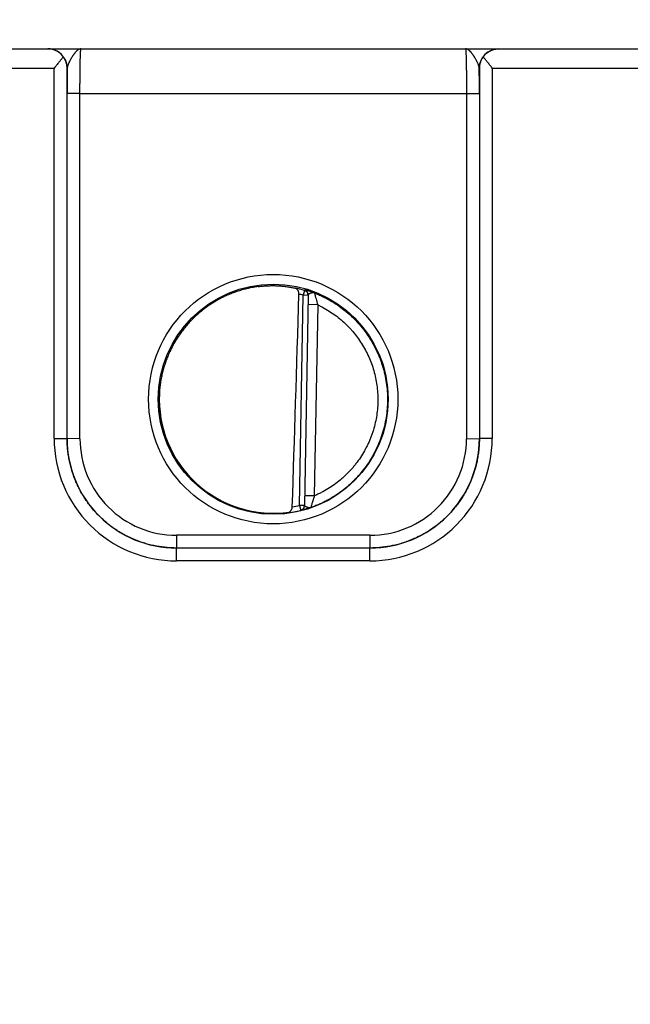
# Model space of a CAD drawing. Header units: inches. Extents: x 0 to 34, y 0 to 22.
# Tile 13 of 124: x 15 to 16, y 6.9 to 8.4. Entities that reach past the tile are written whole.
import ezdxf

# ---------------------------------------------------------------- set-up
doc = ezdxf.new("R2010")
doc.units = ezdxf.units.IN
doc.header["$LTSCALE"] = 1.87
doc.header["$MEASUREMENT"] = 0
doc.layers.get('0').update_dxf_attribs({"linetype": 'CONTINUOUS'})
doc.layers.add('DIMENSIONS', color=7, linetype='CONTINUOUS')
doc.styles.get("Standard").update_dxf_attribs({"font": 'txt', "width": 0.8})
doc.dimstyles.new('DIMSTYLE_1', dxfattribs={"dimtxt": 0.125, "dimasz": 0.18, "dimexe": 0.125, "dimexo": 0.0625, "dimgap": 0.09, "dimtad": 0, "dimtih": 1, "dimtoh": 1, "dimzin": 4, "dimdsep": 46, "dimtxsty": 'STANDARD', "dimblk": '_FILLED', "dimblk1": '_FILLED', "dimblk2": '_FILLED', "dimcen": 0.09, "dimadec": 0, "dimazin": 0, "dimtp": 0.01, "dimtm": 0.01, "dimtfac": 1, "dimtofl": 0, "dimtmove": 0, "dimatfit": 3, "dimldrblk": '_FILLED', "dimfxl": 1, "dimtolj": 1, "dimtzin": 4, "dimarcsym": 0})

# ---------------------------------------------------------------- blocks, each defined once
blk = doc.blocks.new('*D9')
at = {"layer": 'DIMENSIONS', "color": 2, "linetype": 'CONTINUOUS'}
blk.add_line((17.1008, 6.7715), (17.1008, 9.0855), dxfattribs=at)
at = {"layer": 'DIMENSIONS', "color": 2, "linetype": 'CONTINUOUS', "insert": (17.0383, 9.148), "char_height": 0.125, "width": 1.325, "attachment_point": 1, "rotation": 90, "line_spacing_factor": 0.9}
blk.add_mtext('10.74{\\Ftxt.shx;\\W1.000000;\\H0.125000; }[272.8]', dxfattribs=at)
blk = doc.blocks.new('_FILLED')
at = {"color": 0, "linetype": 'BYBLOCK'}
blk.add_solid([(0, 0), (-1, 0.1736), (-1, -0.1736)], dxfattribs=at)
blk = doc.blocks.new('*D10')
at = {"layer": 'DIMENSIONS', "color": 2, "linetype": 'CONTINUOUS'}
for p, q in [((17.4097, 8.8301), (17.4097, 9.0855)), ((17.2603, 8.6356), (17.4097, 8.8301)), ((17.2603, 7.1906), (17.2603, 8.6356))]:
    blk.add_line(p, q, dxfattribs=at)
at = {"layer": 'DIMENSIONS', "color": 2, "linetype": 'CONTINUOUS', "insert": (17.3472, 9.148), "char_height": 0.125, "width": 1.325, "attachment_point": 1, "rotation": 90, "line_spacing_factor": 0.9}
blk.add_mtext('10.90{\\Ftxt.shx;\\W1.000000;\\H0.125000; }[276.9]', dxfattribs=at)

msp = doc.modelspace()

# ---------------------------------------------------------------- linework, layer by layer
at = {"color": 7, "linetype": 'CONTINUOUS'}
for p, q in [((9.2621, 8.398), (17.0418, 8.398)), ((14.8202, 8.3682), (15.0695, 8.3682)), ((15.0695, 7.7929), (15.0695, 8.3682)), ((15.0897, 8.368), (15.0895, 8.368)), ((15.0895, 7.7928), (15.0895, 8.368)), ((15.7302, 8.368), (15.73, 8.368)), ((15.7302, 8.368), (15.7302, 7.7928)), ((15.7502, 8.3682), (15.9995, 8.3682)), ((15.7502, 8.3682), (15.7502, 7.7929)), ((15.0895, 7.7928), (15.0895, 8.3288)), ((15.1095, 8.3286), (15.0895, 8.3288)), ((15.1095, 8.3286), (15.7102, 8.3286)), ((15.1095, 7.7926), (15.1095, 8.3286)), ((15.7102, 8.3286), (15.7302, 8.3288)), ((15.7102, 8.3286), (15.7102, 7.7926)), ((15.7302, 8.3288), (15.7302, 7.7928)), ((15.4506, 7.689), (15.4563, 8.0153)), ((15.4585, 8.0229), (15.4563, 8.0153)), ((15.4642, 8.0152), (15.4563, 8.0153)), ((15.4585, 8.0234), (15.4585, 8.0229)), ((15.4642, 8.0157), (15.4585, 7.6887)), ((15.4789, 8.0005), (15.4639, 8.0008)), ((15.4789, 8.0005), (15.4737, 7.7038)), ((15.0695, 7.7929), (15.0895, 7.7928)), ((15.1095, 7.7926), (15.0895, 7.7928)), ((15.7102, 7.7926), (15.7302, 7.7928)), ((15.7502, 7.7929), (15.7302, 7.7928)), ((15.4737, 7.7038), (15.4587, 7.704)), ((15.4585, 7.6888), (15.4506, 7.689)), ((15.4506, 7.689), (15.4525, 7.6813)), ((15.4525, 7.6811), (15.4525, 7.6813)), ((15.5602, 7.6426), (15.2595, 7.6426)), ((15.2595, 7.6426), (15.2595, 7.6228)), ((15.5602, 7.6426), (15.5602, 7.6228)), ((15.5602, 7.6228), (15.2595, 7.6228)), ((15.5602, 7.6228), (15.2595, 7.6228)), ((15.2595, 7.603), (15.2595, 7.6228)), ((15.5602, 7.603), (15.5602, 7.6228)), ((15.5602, 7.603), (15.2595, 7.603))]:
    msp.add_line(p, q, dxfattribs=at)
for centre, radius in [((15.4098, 7.854), 0.1937), ((15.4098, 7.8539), 0.1787)]:
    msp.add_circle(centre, radius, dxfattribs=at)
for centre, radius, start, end in [((15.0597, 8.368), 0.03, 0.0037, 89.8584), ((15.76, 8.368), 0.03, 90.1416, 179.9963), ((19.6271, 8.3301), 4.5377, 179.5222, 180.0174), ((11.0502, 8.3296), 4.68, 359.9898, 0.47), ((15.4096, 7.8518), 0.1779, 74.0687, 78.9234), ((15.4097, 7.852), 0.1699, 74.0681, 76.3603), ((15.4563, 8.0158), 0.00787, 359.0074, 74.1117), ((15.4563, 8.0153), 0.00787, 3.1604, 74.0856), ((15.4563, 8.0153), 0.00787, 359.0008, 2.8694), ((15.4563, 8.0153), 0.00787, 2.8698, 3.1529), ((15.2594, 7.7929), 0.19, 179.9978, 270.0047), ((15.2595, 7.7928), 0.17, 179.9996, 270.0028), ((15.2595, 7.7926), 0.15, 179.9978, 270.0047), ((15.5602, 7.7929), 0.19, 269.9953, 0.0022), ((15.5602, 7.7928), 0.17, 269.9972, 0.0005), ((15.5602, 7.7926), 0.15, 269.9953, 0.0022), ((15.4096, 7.8542), 0.1781, 277.0014, 283.9435), ((15.4096, 7.8542), 0.1702, 280.096, 283.9432), ((15.4506, 7.689), 0.00787, 283.9412, 358.9998), ((15.4506, 7.6888), 0.00787, 283.914, 358.9991)]:
    msp.add_arc(centre, radius, start, end, dxfattribs=at)
for centre, major_axis, ratio, start_param, end_param in [((15.4315, 10.6113), (-0.078, -4.4688), 0.01745, 0.857621, 0.951729), ((15.4098, 7.854), (0, 0.1771), 1, 1.51996, 3.2839)]:
    msp.add_ellipse(centre, major_axis=major_axis, ratio=ratio, start_param=start_param, end_param=end_param, dxfattribs=at)
for points, knots in [([(15.0834, 8.3857), (15.083, 8.3863), (15.0823, 8.3873), (15.081, 8.3887), (15.0797, 8.39), (15.0779, 8.3916), (15.0755, 8.3934), (15.073, 8.3948), (15.0709, 8.3957), (15.0693, 8.3963), (15.0678, 8.3968), (15.0662, 8.3973), (15.0646, 8.3976), (15.063, 8.3978), (15.0613, 8.398), (15.0603, 8.398), (15.0597, 8.398)], [0, 0, 0, 0, 0.070576, 0.139538, 0.206998, 0.273072, 0.401497, 0.525839, 0.586793, 0.647065, 0.706758, 0.765974, 0.824812, 0.883367, 0.941733, 1, 1, 1, 1]), ([(15.1111, 8.398), (15.1108, 8.398), (15.1103, 8.398), (15.1096, 8.3978), (15.1088, 8.3976), (15.1081, 8.3973), (15.1073, 8.397), (15.1067, 8.3966), (15.1062, 8.3963), (15.1057, 8.3959), (15.1051, 8.3954), (15.1043, 8.3948), (15.1036, 8.394), (15.1028, 8.3932), (15.1022, 8.3925), (15.1017, 8.3919), (15.1012, 8.3913), (15.1006, 8.3905), (15.0998, 8.3894), (15.099, 8.3883), (15.0983, 8.3872), (15.0975, 8.386), (15.0968, 8.3848), (15.096, 8.3836), (15.0953, 8.3823), (15.0946, 8.381), (15.0939, 8.3797), (15.0932, 8.3783), (15.0925, 8.377), (15.0919, 8.3757), (15.0914, 8.3745), (15.0911, 8.3737), (15.0907, 8.3728), (15.0904, 8.3719), (15.0902, 8.3711), (15.09, 8.3702), (15.0898, 8.3692), (15.0897, 8.3684), (15.0897, 8.368)], [0, 0, 0, 0, 0.019202, 0.038668, 0.058579, 0.079119, 0.100521, 0.122926, 0.134532, 0.146415, 0.171061, 0.196969, 0.22416, 0.252628, 0.282366, 0.297709, 0.313363, 0.345575, 0.378939, 0.413385, 0.448833, 0.485179, 0.522312, 0.560109, 0.598436, 0.637129, 0.676018, 0.714923, 0.753633, 0.791924, 0.829574, 0.848076, 0.86632, 0.901931, 0.919238, 0.936173, 0.96888, 1, 1, 1, 1]), ([(15.1095, 8.3286), (15.1095, 8.3309), (15.1095, 8.3354), (15.1095, 8.3421), (15.1096, 8.3487), (15.1096, 8.3551), (15.1097, 8.3612), (15.1098, 8.3671), (15.1098, 8.3725), (15.1099, 8.3775), (15.11, 8.3814), (15.1101, 8.3843), (15.1102, 8.3863), (15.1102, 8.3881), (15.1103, 8.3898), (15.1104, 8.3913), (15.1105, 8.3927), (15.1105, 8.3939), (15.1106, 8.3948), (15.1106, 8.3955), (15.1107, 8.3959), (15.1107, 8.3963), (15.1107, 8.3966), (15.1108, 8.397), (15.1108, 8.3972), (15.1109, 8.3975), (15.1109, 8.3976), (15.1109, 8.3977), (15.1109, 8.3978), (15.111, 8.3979), (15.111, 8.3979), (15.111, 8.3979), (15.111, 8.398), (15.111, 8.398), (15.111, 8.398), (15.111, 8.398), (15.1111, 8.398)], [0, 0, 0, 0, 0.098183, 0.195347, 0.290566, 0.382934, 0.471571, 0.555634, 0.634322, 0.706888, 0.772641, 0.802765, 0.830958, 0.857152, 0.881286, 0.903303, 0.923151, 0.940784, 0.956161, 0.962992, 0.969247, 0.974923, 0.980015, 0.984524, 0.988446, 0.991782, 0.994532, 0.995688, 0.996701, 0.99757, 0.998299, 0.998891, 0.999357, 0.999547, 0.999714, 1, 1, 1, 1]), ([(15.7086, 8.398), (15.7086, 8.398), (15.7086, 8.398), (15.7087, 8.398), (15.7087, 8.398), (15.7087, 8.398), (15.7087, 8.3979), (15.7087, 8.3979), (15.7087, 8.3979), (15.7087, 8.3978), (15.7088, 8.3977), (15.7088, 8.3976), (15.7088, 8.3975), (15.7089, 8.3972), (15.7089, 8.397), (15.7089, 8.3966), (15.709, 8.3963), (15.709, 8.3957), (15.7091, 8.395), (15.7092, 8.3939), (15.7092, 8.3927), (15.7093, 8.3913), (15.7094, 8.3898), (15.7094, 8.3881), (15.7095, 8.3863), (15.7096, 8.3843), (15.7096, 8.3814), (15.7097, 8.3775), (15.7098, 8.3725), (15.7099, 8.3671), (15.71, 8.3612), (15.7101, 8.3551), (15.7101, 8.3487), (15.7102, 8.3421), (15.7102, 8.3354), (15.7102, 8.3309), (15.7102, 8.3286)], [0, 0, 0, 0, 0.000137, 0.000281, 0.000441, 0.000624, 0.001078, 0.001665, 0.002393, 0.003264, 0.004277, 0.005434, 0.008184, 0.01152, 0.015442, 0.019951, 0.025044, 0.03072, 0.043807, 0.059184, 0.076817, 0.096666, 0.118684, 0.142818, 0.169014, 0.197207, 0.227333, 0.293088, 0.365656, 0.444347, 0.528413, 0.617053, 0.709424, 0.804647, 0.901814, 1, 1, 1, 1]), ([(15.73, 8.368), (15.73, 8.3684), (15.7299, 8.3692), (15.7297, 8.3702), (15.7295, 8.3711), (15.7292, 8.3719), (15.7289, 8.3728), (15.7286, 8.3737), (15.7283, 8.3745), (15.7278, 8.3757), (15.7272, 8.377), (15.7265, 8.3783), (15.7258, 8.3797), (15.7251, 8.381), (15.7244, 8.3823), (15.7236, 8.3836), (15.7229, 8.3848), (15.7221, 8.386), (15.7214, 8.3872), (15.7206, 8.3883), (15.7199, 8.3894), (15.7191, 8.3905), (15.7185, 8.3913), (15.718, 8.3919), (15.7175, 8.3925), (15.7168, 8.3932), (15.7161, 8.394), (15.7153, 8.3948), (15.7146, 8.3954), (15.7138, 8.396), (15.7131, 8.3965), (15.7124, 8.397), (15.7116, 8.3973), (15.7109, 8.3976), (15.7101, 8.3978), (15.7094, 8.398), (15.7089, 8.398), (15.7086, 8.398)], [0, 0, 0, 0, 0.031118, 0.063822, 0.080757, 0.098062, 0.13367, 0.151913, 0.170413, 0.20806, 0.246348, 0.285056, 0.323959, 0.362845, 0.401536, 0.439861, 0.477658, 0.51479, 0.551136, 0.586584, 0.621031, 0.654396, 0.68661, 0.702265, 0.717608, 0.747349, 0.77582, 0.803015, 0.828926, 0.853575, 0.877064, 0.899472, 0.92088, 0.941425, 0.961336, 0.980803, 1, 1, 1, 1]), ([(15.7363, 8.3857), (15.7366, 8.3863), (15.7374, 8.3873), (15.7391, 8.3892), (15.7413, 8.3913), (15.7442, 8.3934), (15.7472, 8.3951), (15.7499, 8.3962), (15.752, 8.3969), (15.7536, 8.3973), (15.7552, 8.3976), (15.7568, 8.3978), (15.7584, 8.398), (15.7595, 8.398), (15.76, 8.398)], [0, 0, 0, 0, 0.070595, 0.139571, 0.273057, 0.401489, 0.525834, 0.647012, 0.706708, 0.765928, 0.824772, 0.883336, 0.941714, 1, 1, 1, 1]), ([(15.0834, 8.3857), (15.0829, 8.385), (15.0819, 8.3837), (15.0802, 8.3815), (15.0785, 8.3794), (15.0768, 8.3772), (15.075, 8.375), (15.0726, 8.372), (15.0707, 8.3698), (15.0695, 8.3682)], [0, 0, 0, 0, 0.11509, 0.234511, 0.357363, 0.482891, 0.610453, 0.739488, 1, 1, 1, 1]), ([(15.0895, 8.368), (15.0895, 8.3688), (15.0894, 8.3703), (15.0891, 8.3726), (15.0886, 8.3749), (15.088, 8.3771), (15.0871, 8.3793), (15.0861, 8.3815), (15.0849, 8.3837), (15.0839, 8.3851), (15.0834, 8.3857)], [0, 0, 0, 0, 0.120429, 0.24137, 0.363207, 0.486333, 0.611153, 0.738084, 0.867555, 1, 1, 1, 1]), ([(15.7363, 8.3857), (15.7357, 8.3851), (15.7348, 8.3837), (15.7336, 8.3815), (15.7326, 8.3793), (15.7317, 8.3771), (15.7311, 8.3749), (15.7306, 8.3726), (15.7303, 8.3703), (15.7302, 8.3688), (15.7302, 8.368)], [0, 0, 0, 0, 0.132445, 0.261916, 0.388847, 0.513667, 0.636793, 0.75863, 0.879571, 1, 1, 1, 1]), ([(15.7502, 8.3682), (15.749, 8.3698), (15.7471, 8.372), (15.7447, 8.375), (15.7429, 8.3772), (15.7412, 8.3794), (15.7395, 8.3815), (15.7378, 8.3837), (15.7368, 8.385), (15.7363, 8.3857)], [0, 0, 0, 0, 0.260512, 0.389547, 0.517109, 0.642637, 0.765489, 0.88491, 1, 1, 1, 1]), ([(15.3864, 8.0288), (15.3838, 8.0285), (15.3785, 8.0276), (15.3707, 8.026), (15.3629, 8.0241), (15.3553, 8.0218), (15.3477, 8.0192), (15.3403, 8.0162), (15.333, 8.0129), (15.3235, 8.0081), (15.3121, 8.0012), (15.3013, 7.9934), (15.2931, 7.9865), (15.2882, 7.982), (15.2844, 7.9783), (15.2806, 7.9745), (15.2762, 7.9696), (15.2711, 7.9634), (15.2662, 7.957), (15.2617, 7.9504), (15.2575, 7.9437), (15.2535, 7.9367), (15.2499, 7.9296), (15.2466, 7.9223), (15.2437, 7.9148), (15.2411, 7.9073), (15.2388, 7.8996), (15.2369, 7.8918), (15.2348, 7.8814), (15.2331, 7.8682), (15.2326, 7.8575), (15.2327, 7.8522)], [0, 0, 0, 0, 0.031254, 0.062509, 0.093763, 0.125017, 0.156271, 0.187525, 0.218779, 0.250032, 0.312523, 0.375013, 0.406266, 0.437518, 0.453145, 0.468772, 0.500024, 0.531276, 0.562527, 0.593778, 0.62503, 0.656281, 0.687531, 0.718782, 0.750032, 0.781282, 0.812533, 0.843783, 0.875033, 0.937517, 1, 1, 1, 1]), ([(15.3864, 8.0288), (15.3891, 8.0292), (15.3944, 8.0297), (15.4024, 8.0302), (15.4102, 8.0303), (15.4177, 8.0301), (15.4249, 8.0295), (15.4317, 8.0287), (15.4379, 8.0276), (15.4419, 8.0268), (15.4438, 8.0264)], [0, 0, 0, 0, 0.140151, 0.278822, 0.414485, 0.545659, 0.670975, 0.789193, 0.899204, 1, 1, 1, 1]), ([(15.4497, 8.017), (15.4497, 8.0174), (15.4497, 8.018), (15.4496, 8.0189), (15.4495, 8.0197), (15.4493, 8.0206), (15.4491, 8.0214), (15.4487, 8.0223), (15.4482, 8.0232), (15.4476, 8.024), (15.4471, 8.0245), (15.4466, 8.025), (15.4461, 8.0254), (15.4456, 8.0257), (15.445, 8.026), (15.4444, 8.0262), (15.444, 8.0264), (15.4438, 8.0264)], [0, 0, 0, 0, 0.0763, 0.151748, 0.225662, 0.297552, 0.367108, 0.434175, 0.560751, 0.620619, 0.678458, 0.734548, 0.789201, 0.842745, 0.895512, 0.947828, 1, 1, 1, 1]), ([(15.4741, 8.0189), (15.4735, 8.0191), (15.4724, 8.0195), (15.4709, 8.02), (15.4694, 8.0206), (15.4679, 8.021), (15.4665, 8.0215), (15.4652, 8.0218), (15.464, 8.0222), (15.4629, 8.0225), (15.4619, 8.0228), (15.4612, 8.0229), (15.4606, 8.0231), (15.4603, 8.0232), (15.4599, 8.0232), (15.4596, 8.0233), (15.4594, 8.0233), (15.4591, 8.0234), (15.459, 8.0234), (15.4588, 8.0234), (15.4588, 8.0234), (15.4587, 8.0234), (15.4586, 8.0234), (15.4586, 8.0235), (15.4585, 8.0234), (15.4585, 8.0234), (15.4585, 8.0234), (15.4585, 8.0234), (15.4585, 8.0234), (15.4585, 8.0234), (15.4585, 8.0234), (15.4585, 8.0234)], [0, 0, 0, 0, 0.106458, 0.209204, 0.307682, 0.401398, 0.489888, 0.572718, 0.649438, 0.719632, 0.782872, 0.838752, 0.863802, 0.886859, 0.907881, 0.926818, 0.943627, 0.95827, 0.970712, 0.976099, 0.980923, 0.985184, 0.988879, 0.992012, 0.994585, 0.996609, 0.998113, 0.99869, 0.999173, 0.999594, 1, 1, 1, 1]), ([(15.4741, 8.0189), (15.4739, 8.0189), (15.4737, 8.019), (15.4733, 8.0191), (15.4729, 8.0192), (15.4725, 8.0192), (15.4721, 8.0192), (15.4717, 8.0192), (15.4712, 8.0192), (15.4708, 8.0191), (15.4704, 8.019), (15.47, 8.019), (15.4696, 8.0189), (15.4692, 8.0188), (15.4688, 8.0187), (15.4684, 8.0186), (15.468, 8.0184), (15.4675, 8.0183), (15.4669, 8.018), (15.4664, 8.0178), (15.466, 8.0176), (15.4657, 8.0174), (15.4654, 8.0173), (15.4652, 8.0171), (15.465, 8.017), (15.4648, 8.0168), (15.4646, 8.0166), (15.4644, 8.0164), (15.4643, 8.0163), (15.4642, 8.0161), (15.4642, 8.0159), (15.4642, 8.0158), (15.4642, 8.0157)], [0, 0, 0, 0, 0.036558, 0.072898, 0.109154, 0.14559, 0.182254, 0.219107, 0.256223, 0.293638, 0.331258, 0.36896, 0.40662, 0.444142, 0.481446, 0.518388, 0.5548, 0.590554, 0.6596, 0.724519, 0.755144, 0.78441, 0.812233, 0.838547, 0.863305, 0.886504, 0.90818, 0.928426, 0.947413, 0.965413, 0.982791, 1, 1, 1, 1]), ([(15.4741, 8.0189), (15.4761, 8.0181), (15.4803, 8.0164), (15.4864, 8.0136), (15.4923, 8.0106), (15.5001, 8.0064), (15.5096, 8.0004), (15.5186, 7.9938), (15.5255, 7.9882), (15.5305, 7.9837), (15.5353, 7.9791), (15.5399, 7.9743), (15.5444, 7.9693), (15.5501, 7.9624), (15.5567, 7.9535), (15.5638, 7.9421), (15.569, 7.9323), (15.5727, 7.9241), (15.5753, 7.918), (15.5776, 7.9117), (15.5804, 7.9032), (15.5832, 7.8924), (15.5857, 7.8793), (15.5872, 7.866), (15.5875, 7.8571), (15.5874, 7.8526)], [0, 0, 0, 0, 0.031253, 0.062506, 0.093759, 0.125012, 0.187508, 0.250003, 0.281256, 0.312509, 0.343762, 0.375015, 0.406268, 0.437521, 0.500017, 0.562512, 0.625007, 0.65626, 0.687513, 0.718766, 0.750019, 0.812515, 0.87501, 0.937505, 1, 1, 1, 1]), ([(15.4741, 8.0189), (15.4741, 8.0189), (15.4741, 8.0189), (15.4741, 8.0188), (15.4741, 8.0187), (15.4741, 8.0186), (15.4742, 8.0184), (15.4742, 8.0181), (15.4743, 8.0178), (15.4744, 8.0174), (15.4745, 8.017), (15.4747, 8.0164), (15.4748, 8.0156), (15.475, 8.0149), (15.4751, 8.0144), (15.4754, 8.0134), (15.4758, 8.0119), (15.4769, 8.0074), (15.478, 8.0036), (15.4789, 8.0005)], [0, 0, 0, 0, 0.002794, 0.005278, 0.008479, 0.017002, 0.028302, 0.042294, 0.058875, 0.077938, 0.099352, 0.135603, 0.176388, 0.221246, 0.245053, 0.269707, 0.375704, 0.491158, 1, 1, 1, 1]), ([(15.4789, 8.0005), (15.4807, 7.9997), (15.4841, 7.998), (15.4909, 7.9944), (15.4991, 7.9894), (15.5086, 7.9827), (15.5175, 7.9754), (15.5245, 7.9688), (15.5298, 7.9632), (15.5349, 7.9574), (15.5408, 7.9498), (15.5474, 7.9403), (15.5532, 7.9303), (15.5583, 7.92), (15.5627, 7.9093), (15.5662, 7.8983), (15.569, 7.8871), (15.571, 7.8757), (15.5722, 7.8642), (15.5725, 7.8565), (15.5724, 7.8527)], [0, 0, 0, 0, 0.031254, 0.062509, 0.125007, 0.187506, 0.250005, 0.312504, 0.343758, 0.375012, 0.437511, 0.50001, 0.562509, 0.625008, 0.687506, 0.750005, 0.812504, 0.875003, 0.937501, 1, 1, 1, 1]), ([(15.2327, 7.8522), (15.2327, 7.847), (15.2332, 7.8367), (15.235, 7.8239), (15.237, 7.8138), (15.2389, 7.8063), (15.2411, 7.7989), (15.2437, 7.7916), (15.2465, 7.7844), (15.2497, 7.7773), (15.2531, 7.7704), (15.2582, 7.7613), (15.2652, 7.7505), (15.2731, 7.7403), (15.2799, 7.7326), (15.2871, 7.7252), (15.2967, 7.7165), (15.309, 7.7072), (15.32, 7.7003), (15.3291, 7.6954), (15.336, 7.692), (15.3431, 7.6889), (15.3504, 7.6862), (15.3577, 7.6837), (15.3652, 7.6816), (15.3727, 7.6798), (15.3778, 7.6789), (15.3803, 7.6784)], [0, 0, 0, 0, 0.062487, 0.124975, 0.156226, 0.187478, 0.218729, 0.249981, 0.281233, 0.312485, 0.343737, 0.374989, 0.437479, 0.49997, 0.531224, 0.562477, 0.624969, 0.687463, 0.749957, 0.781212, 0.812467, 0.843722, 0.874978, 0.906233, 0.937489, 0.968744, 1, 1, 1, 1]), ([(15.5874, 7.8526), (15.5874, 7.848), (15.587, 7.8389), (15.5854, 7.8253), (15.5827, 7.8119), (15.579, 7.7987), (15.5751, 7.788), (15.5715, 7.7797), (15.5676, 7.7715), (15.562, 7.7615), (15.5545, 7.75), (15.5476, 7.741), (15.5416, 7.7341), (15.5369, 7.7292), (15.532, 7.7244), (15.5253, 7.7182), (15.5164, 7.711), (15.5052, 7.7033), (15.4953, 7.6975), (15.4872, 7.6934), (15.481, 7.6905), (15.4747, 7.6879), (15.4704, 7.6863), (15.4682, 7.6856)], [0, 0, 0, 0, 0.062496, 0.124993, 0.187489, 0.249986, 0.312482, 0.343736, 0.37499, 0.437486, 0.499983, 0.562479, 0.593733, 0.624987, 0.656241, 0.687495, 0.749991, 0.812488, 0.874984, 0.906238, 0.937492, 0.968746, 1, 1, 1, 1]), ([(15.5724, 7.8527), (15.5724, 7.8487), (15.5721, 7.8408), (15.5708, 7.8291), (15.5686, 7.8175), (15.5661, 7.8079), (15.5636, 7.8004), (15.5616, 7.7949), (15.5594, 7.7894), (15.557, 7.784), (15.5544, 7.7787), (15.5506, 7.7718), (15.5455, 7.7634), (15.5397, 7.7554), (15.5348, 7.7492), (15.5309, 7.7447), (15.5269, 7.7404), (15.5227, 7.7362), (15.5184, 7.7322), (15.5124, 7.7271), (15.5046, 7.721), (15.4948, 7.7145), (15.4862, 7.7097), (15.4791, 7.7062), (15.4755, 7.7046), (15.4737, 7.7038)], [0, 0, 0, 0, 0.062495, 0.124991, 0.187486, 0.249982, 0.281235, 0.312488, 0.343741, 0.374993, 0.406246, 0.437499, 0.499995, 0.56249, 0.593743, 0.624996, 0.656249, 0.687502, 0.718755, 0.750008, 0.812503, 0.874999, 0.937494, 0.968747, 1, 1, 1, 1]), ([(15.0895, 7.7928), (15.0895, 7.7928), (15.0895, 7.7928), (15.0895, 7.7928), (15.0895, 7.7928), (15.0895, 7.7928), (15.0895, 7.7928)], [0, 0, 0, 0, 0.269655, 0.534118, 0.768603, 1, 1, 1, 1]), ([(15.2595, 7.6228), (15.2567, 7.6228), (15.2511, 7.6229), (15.2428, 7.6236), (15.2345, 7.6246), (15.2263, 7.626), (15.2181, 7.6278), (15.2101, 7.6301), (15.2022, 7.6327), (15.1944, 7.6357), (15.1868, 7.6391), (15.1793, 7.6428), (15.172, 7.6469), (15.165, 7.6514), (15.1582, 7.6562), (15.1516, 7.6613), (15.1453, 7.6668), (15.1392, 7.6725), (15.1335, 7.6786), (15.128, 7.6849), (15.1229, 7.6915), (15.1181, 7.6983), (15.1136, 7.7054), (15.1095, 7.7126), (15.1057, 7.7201), (15.1024, 7.7277), (15.0994, 7.7355), (15.0967, 7.7434), (15.0945, 7.7515), (15.0927, 7.7596), (15.0913, 7.7678), (15.0902, 7.7761), (15.0896, 7.7844), (15.0895, 7.79), (15.0895, 7.7928)], [0, 0, 0, 0, 0.031251, 0.062501, 0.093752, 0.125003, 0.156254, 0.187504, 0.218755, 0.250006, 0.281256, 0.312507, 0.343757, 0.375008, 0.406258, 0.437509, 0.468759, 0.500009, 0.531259, 0.562509, 0.593759, 0.625009, 0.656258, 0.687508, 0.718758, 0.750007, 0.781256, 0.812506, 0.843755, 0.875004, 0.906253, 0.937502, 0.968751, 1, 1, 1, 1]), ([(15.7302, 7.7928), (15.7302, 7.79), (15.7301, 7.7844), (15.7294, 7.7761), (15.7284, 7.7678), (15.727, 7.7596), (15.7252, 7.7515), (15.7229, 7.7434), (15.7203, 7.7355), (15.7173, 7.7277), (15.7139, 7.7201), (15.7102, 7.7126), (15.7061, 7.7054), (15.7016, 7.6983), (15.6968, 7.6915), (15.6917, 7.6849), (15.6862, 7.6786), (15.6805, 7.6725), (15.6744, 7.6668), (15.6681, 7.6613), (15.6615, 7.6562), (15.6547, 7.6514), (15.6476, 7.6469), (15.6404, 7.6428), (15.6329, 7.6391), (15.6253, 7.6357), (15.6175, 7.6327), (15.6096, 7.6301), (15.6015, 7.6278), (15.5934, 7.626), (15.5852, 7.6246), (15.5769, 7.6236), (15.5686, 7.6229), (15.563, 7.6228), (15.5602, 7.6228)], [0, 0, 0, 0, 0.031249, 0.062498, 0.093747, 0.124996, 0.156245, 0.187494, 0.218744, 0.249993, 0.281242, 0.312492, 0.343742, 0.374991, 0.406241, 0.437491, 0.468741, 0.499991, 0.531241, 0.562492, 0.593742, 0.624992, 0.656243, 0.687493, 0.718744, 0.749994, 0.781245, 0.812496, 0.843746, 0.874997, 0.906248, 0.937499, 0.968749, 1, 1, 1, 1]), ([(15.7302, 7.7928), (15.7302, 7.7928), (15.7302, 7.7928), (15.7302, 7.7928), (15.7302, 7.7928), (15.7302, 7.7928), (15.7302, 7.7928)], [0, 0, 0, 0, 0.271683, 0.53741, 0.77028, 1, 1, 1, 1]), ([(15.4737, 7.7038), (15.4734, 7.7027), (15.4729, 7.7011), (15.4722, 7.699), (15.4715, 7.697), (15.4708, 7.6946), (15.47, 7.6918), (15.4693, 7.6894), (15.4688, 7.6877), (15.4685, 7.6866), (15.4684, 7.6861), (15.4683, 7.6858), (15.4683, 7.6856), (15.4682, 7.6856)], [0, 0, 0, 0, 0.175498, 0.262304, 0.347884, 0.513153, 0.665994, 0.799519, 0.905358, 0.945087, 0.97462, 0.993112, 1, 1, 1, 1]), ([(15.4313, 7.6774), (15.4275, 7.6769), (15.4217, 7.6764), (15.4138, 7.676), (15.4074, 7.676), (15.4008, 7.6762), (15.3917, 7.6768), (15.3849, 7.6777), (15.3803, 7.6784)], [0, 0, 0, 0, 0.22139, 0.341572, 0.466911, 0.596457, 0.729199, 1, 1, 1, 1]), ([(15.4313, 7.6774), (15.4318, 7.6775), (15.4325, 7.6776), (15.4335, 7.678), (15.4342, 7.6782), (15.4348, 7.6786), (15.4355, 7.679), (15.4361, 7.6795), (15.4367, 7.68), (15.4372, 7.6807), (15.4377, 7.6813), (15.4382, 7.6821), (15.4386, 7.6829), (15.4389, 7.6837), (15.4393, 7.685), (15.4394, 7.6859), (15.4394, 7.6866)], [0, 0, 0, 0, 0.112026, 0.168031, 0.22427, 0.280975, 0.3384, 0.396816, 0.456504, 0.517737, 0.580768, 0.645802, 0.712967, 0.782269, 0.853544, 1, 1, 1, 1]), ([(15.4682, 7.6856), (15.4677, 7.6854), (15.4669, 7.6851), (15.4658, 7.6848), (15.4647, 7.6844), (15.4635, 7.684), (15.462, 7.6836), (15.4606, 7.6832), (15.4593, 7.6828), (15.4581, 7.6825), (15.457, 7.6822), (15.4561, 7.682), (15.4555, 7.6818), (15.4551, 7.6817), (15.4547, 7.6816), (15.4543, 7.6815), (15.454, 7.6814), (15.4537, 7.6814), (15.4534, 7.6813), (15.4532, 7.6813), (15.453, 7.6812), (15.4528, 7.6812), (15.4527, 7.6812), (15.4527, 7.6812), (15.4526, 7.6812), (15.4526, 7.6811), (15.4525, 7.6811), (15.4525, 7.6811), (15.4525, 7.6811), (15.4525, 7.6811), (15.4525, 7.6811), (15.4525, 7.6811), (15.4525, 7.6811), (15.4525, 7.6811), (15.4525, 7.6811), (15.4525, 7.6811), (15.4525, 7.6811)], [0, 0, 0, 0, 0.106155, 0.157919, 0.208693, 0.307022, 0.400653, 0.489108, 0.571942, 0.64872, 0.719017, 0.782399, 0.811368, 0.838451, 0.863599, 0.886764, 0.9079, 0.926955, 0.943887, 0.958655, 0.971218, 0.981539, 0.985848, 0.989585, 0.992747, 0.995332, 0.996407, 0.997338, 0.998124, 0.998765, 0.999264, 0.999461, 0.999624, 0.999754, 0.999855, 1, 1, 1, 1]), ([(15.4682, 7.6856), (15.4681, 7.6855), (15.4679, 7.6855), (15.4675, 7.6854), (15.4671, 7.6853), (15.4666, 7.6853), (15.4662, 7.6853), (15.4658, 7.6853), (15.4654, 7.6853), (15.4649, 7.6854), (15.4643, 7.6855), (15.4638, 7.6856), (15.4634, 7.6857), (15.463, 7.6858), (15.4626, 7.6859), (15.4622, 7.6861), (15.4619, 7.6862), (15.4615, 7.6863), (15.461, 7.6865), (15.4606, 7.6867), (15.4602, 7.6869), (15.4599, 7.687), (15.4597, 7.6872), (15.4594, 7.6873), (15.4592, 7.6875), (15.459, 7.6876), (15.4588, 7.6878), (15.4587, 7.688), (15.4586, 7.6881), (15.4585, 7.6883), (15.4585, 7.6885), (15.4585, 7.6886), (15.4585, 7.6887)], [0, 0, 0, 0, 0.03731, 0.074551, 0.111489, 0.148553, 0.185811, 0.223172, 0.260733, 0.298567, 0.374591, 0.412569, 0.450394, 0.48797, 0.525149, 0.561763, 0.597684, 0.632794, 0.666955, 0.731892, 0.762436, 0.79155, 0.819142, 0.845136, 0.869476, 0.89215, 0.913183, 0.932653, 0.950731, 0.967706, 0.98396, 1, 1, 1, 1]), ([(15.2595, 7.6228), (15.2595, 7.6228), (15.2595, 7.6228), (15.2595, 7.6228), (15.2595, 7.6228), (15.2595, 7.6228)], [0, 0, 0, 0, 0.576273, 0.792735, 1, 1, 1, 1]), ([(15.5602, 7.6228), (15.5602, 7.6228), (15.5602, 7.6228), (15.5602, 7.6228), (15.5602, 7.6228), (15.5602, 7.6228)], [0, 0, 0, 0, 0.569489, 0.789064, 1, 1, 1, 1])]:
    msp.add_open_spline(points, degree=3, knots=knots, dxfattribs=at)

# ---------------------------------------------------------------- dimensions: what is measured, and where the dimension line sits
at = {"layer": 'DIMENSIONS', "color": 2, "linetype": 'CONTINUOUS'}
for feature_location, offset, dtype, origin, picture, middle in [((17.1008, 6.7715), (0, 2.314), 1, (6.3607, 6.709), '*D9', (17.1008, 9.8105)), ((17.2603, 7.1906), (0.1494, 1.8949), 0, (6.3607, 7.1281), '*D10', (17.4097, 9.8105))]:
    dim = msp.add_ordinate_dim(feature_location=feature_location, offset=offset, dtype=dtype, origin=origin, dimstyle='DIMSTYLE_1', override={"dimtad": 1, "dimtih": 0, "dimtoh": 0}, dxfattribs=at)
    dim.commit()
    dim.dimension.update_dxf_attribs({"geometry": picture, "text_midpoint": middle})

doc.saveas('drawing.dxf')
